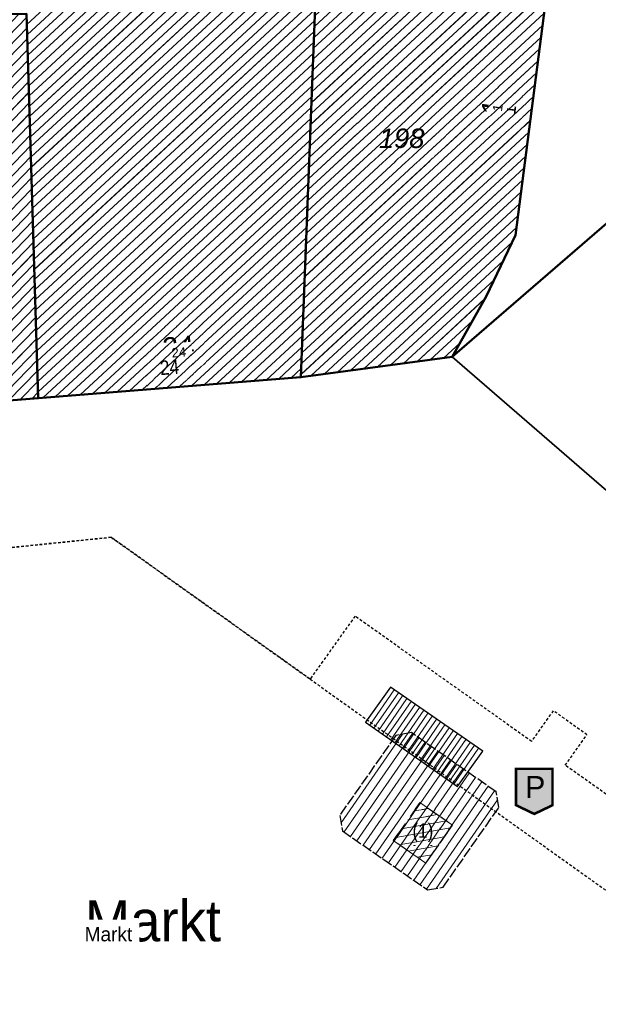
# Model space of a CAD drawing. Header units: millimetres. Extents: x 32365810 to 32368499, y 5620272 to 5622478.
# Tile 94 of 249: x 32366559 to 32366587, y 5620766 to 5620814. Entities that reach past the tile are written whole.
import ezdxf

# ---------------------------------------------------------------- set-up
doc = ezdxf.new("R2010")
doc.units = ezdxf.units.MM
for name, pattern in [('1600.1047', [0]), ('1600.1305', [0]), ('1600.2028', [0]), ('1600.2031', [0.75, 0.5, 0, 0, -0.25]), ('1600.2032', [0.25, 0.125, 0, 0, -0.125]), ('1600.2505', [0]), ('1600.2507', [0]), ('1600.2512', [0.25, 0.125, 0, 0, -0.125])]:
    doc.linetypes.add(name, pattern=pattern)
doc.layers.get('0').update_dxf_attribs({"color": 1, "linetype": 'CONTINUOUS'})
for name, color, linetype in [('_K_Ebene 32', 251, 'CONTINUOUS'), ('_K_Gebäude', 251, 'CONTINUOUS'), ('_K_Lagebezeichnungen', 251, 'CONTINUOUS'), ('_K_Siedlungsflächen - Bauwerke u. Einrichtungen', 251, 'CONTINUOUS'), ('Ebene 32', 7, 'CONTINUOUS')]:
    doc.layers.add(name, color=color, linetype=linetype)
doc.layers.add('_K_Flurstücke_Grenzpunkte', color=251, linetype='CONTINUOUS', lineweight=50)
for name, color, linetype, transparency in [('Flurstücke_Grenzpunkte', 11, 'CONTINUOUS', 0.75), ('Gebäude', 31, 'CONTINUOUS', 0.75), ('Lagebezeichnungen', 12, 'CONTINUOUS', 0.75), ('Siedlungsflächen - Bauwerke u. Einrichtungen', 51, 'CONTINUOUS', 0.75)]:
    doc.layers.add(name, color=color, linetype=linetype, transparency=transparency)
doc.styles.add('Arial', font='arial.ttf')
doc.styles.add('Flurstücksnummer - K 10 700', font='ariali.ttf')
doc.styles.add('Hausnummern NRW', font='arial.ttf', dxfattribs={"width": 0.85})
doc.styles.add('Koordinaten der Kartenecken - N 6 380', font='arial.ttf')
doc.styles.add('Straßename', font='arial.ttf', dxfattribs={"width": 0.95})

# ---------------------------------------------------------------- blocks, each defined once
blk = doc.blocks.new('O3492')
at = {"layer": 'Siedlungsflächen - Bauwerke u. Einrichtungen', "color": 7, "linetype": '1600.2507', "lineweight": 18}
blk.add_line((32366080.483, 5622134.582), (32366081.717, 5622136.309), dxfattribs=at)
blk = doc.blocks.new('*X1425')
at = {"color": 253, "linetype": '1600.1047', "lineweight": 18, "true_color": 0xb2b2b2}
for p, q in [((32366079.510883, 5622133.218288), (32366078.055779, 5622132.961988)), ((32366079.075057, 5622133.522295), (32366078.360045, 5622133.396354)), ((32366079.946709, 5622132.91428), (32366077.751513, 5622132.527622)), ((32366080.142535, 5622132.568), (32366077.447248, 5622132.093257)), ((32366079.839332, 5622132.133822), (32366077.644691, 5622131.747262)), ((32366079.53613, 5622131.699644), (32366078.081393, 5622131.443409)), ((32366079.232928, 5622131.265465), (32366078.518096, 5622131.139556))]:
    blk.add_line(p, q, dxfattribs=at)
blk = doc.blocks.new('*X1426')
at = {"color": 253, "linetype": '1600.1047', "lineweight": 18, "true_color": 0xb2b2b2}
for p, q in [((32366076.208683, 5622137.57593), (32366077.398053, 5622139.295791)), ((32366076.413452, 5622137.432501), (32366077.603674, 5622139.153594)), ((32366076.61822, 5622137.289071), (32366077.809294, 5622139.011396)), ((32366076.822989, 5622137.145642), (32366078.014915, 5622138.869198)), ((32366077.027758, 5622137.002212), (32366078.220535, 5622138.727)), ((32366077.232527, 5622136.858783), (32366078.426155, 5622138.584802)), ((32366077.437295, 5622136.715353), (32366078.631776, 5622138.442604)), ((32366077.642064, 5622136.571923), (32366078.837396, 5622138.300406)), ((32366077.846833, 5622136.428494), (32366079.043017, 5622138.158208)), ((32366078.051601, 5622136.285064), (32366079.248637, 5622138.01601)), ((32366078.25637, 5622136.141635), (32366079.454257, 5622137.873812)), ((32366078.461139, 5622135.998205), (32366079.659878, 5622137.731614)), ((32366078.665907, 5622135.854776), (32366079.865498, 5622137.589416)), ((32366078.870676, 5622135.711346), (32366080.071119, 5622137.447218)), ((32366079.075445, 5622135.567917), (32366080.276739, 5622137.30502)), ((32366079.280214, 5622135.424487), (32366080.482359, 5622137.162823)), ((32366079.484982, 5622135.281058), (32366080.68798, 5622137.020625)), ((32366079.689751, 5622135.137628), (32366080.8936, 5622136.878427)), ((32366079.89452, 5622134.994199), (32366081.099221, 5622136.736229)), ((32366080.099288, 5622134.850769), (32366081.304841, 5622136.594031)), ((32366080.304057, 5622134.70734), (32366081.510461, 5622136.451833))]:
    blk.add_line(p, q, dxfattribs=at)
blk = doc.blocks.new('O832')
at = {"layer": 'Flurstücke_Grenzpunkte', "color": 7, "linetype": '1600.2028', "lineweight": 35}
for p, q in [((32366076.862, 5622178.252), (32366073.765, 5622178.172)), ((32366076.865, 5622178.123), (32366076.862, 5622178.252)), ((32366085.487, 5622178.352), (32366076.985, 5622178.126)), ((32366083.315, 5622161.456), (32366085.487, 5622178.352)), ((32366073.762, 5622178.042), (32366073.618, 5622174.302)), ((32366073.765, 5622178.172), (32366073.762, 5622178.042)), ((32366076.985, 5622178.126), (32366076.865, 5622178.123)), ((32366073.618, 5622174.302), (32366072.854, 5622154.531)), ((32366081.874, 5622158.469), (32366083.315, 5622161.456)), ((32366080.216, 5622155.519), (32366081.874, 5622158.469)), ((32366072.854, 5622154.531), (32366080.216, 5622155.519))]:
    blk.add_line(p, q, dxfattribs=at)
at = {"layer": 'Flurstücke_Grenzpunkte', "color": 7, "lineweight": 18, "insert": (32366077.763, 5622165.69), "char_height": 0.95, "attachment_point": 8, "line_spacing_factor": 0.69, "style": 'Flurstücksnummer - K 10 700', "bg_fill": 2}
blk.add_mtext('198', dxfattribs=at)
blk = doc.blocks.new('O1068')
at = {"layer": 'Flurstücke_Grenzpunkte', "color": 7, "linetype": '1600.2028', "lineweight": 35}
for p, q in [((32366083.315, 5622161.456), (32366085.487, 5622178.352)), ((32366080.216, 5622155.519), (32366099.107, 5622171.851)), ((32366081.874, 5622158.469), (32366083.315, 5622161.456)), ((32366080.216, 5622155.519), (32366081.874, 5622158.469))]:
    blk.add_line(p, q, dxfattribs=at)
blk = doc.blocks.new('O1134')
at = {"layer": 'Flurstücke_Grenzpunkte', "color": 7, "linetype": '1600.2028', "lineweight": 35}
for p, q in [((32366073.618, 5622174.302), (32366072.854, 5622154.531)), ((32366059.496, 5622172.241), (32366060.061, 5622153.511)), ((32366060.061, 5622153.511), (32366072.854, 5622154.531))]:
    blk.add_line(p, q, dxfattribs=at)
blk = doc.blocks.new('O1415')
at = {"layer": 'Flurstücke_Grenzpunkte', "color": 7, "linetype": '1600.2028', "lineweight": 35}
for q in [(32366099.107, 5622171.851), (32366088.229, 5622148.584)]:
    blk.add_line((32366080.216, 5622155.519), q, dxfattribs=at)
blk = doc.blocks.new('O1739')
at = {"layer": 'Flurstücke_Grenzpunkte', "color": 7, "linetype": '1600.2028', "lineweight": 35}
for p, q in [((32366051.469, 5622172.71), (32366051.669, 5622172.716)), ((32366051.769, 5622152.849), (32366051.469, 5622172.71)), ((32366051.669, 5622172.716), (32366055.647, 5622172.877)), ((32366055.647, 5622172.877), (32366056.559, 5622171.993)), ((32366056.557, 5622172.193), (32366059.496, 5622172.241)), ((32366056.559, 5622171.993), (32366056.557, 5622172.193)), ((32366059.496, 5622172.241), (32366060.061, 5622153.511)), ((32366051.769, 5622152.849), (32366060.061, 5622153.511))]:
    blk.add_line(p, q, dxfattribs=at)
at = {"layer": 'Flurstücke_Grenzpunkte', "color": 7, "lineweight": 18, "insert": (32366054.231, 5622162.423), "char_height": 0.95, "attachment_point": 8, "line_spacing_factor": 0.69, "style": 'Flurstücksnummer - K 10 700', "bg_fill": 2}
blk.add_mtext('170', dxfattribs=at)
blk = doc.blocks.new('O1938')
at = {"layer": 'Flurstücke_Grenzpunkte', "color": 7, "linetype": '1600.2028', "lineweight": 35}
for p, q in [((32366072.854, 5622154.531), (32366080.216, 5622155.519)), ((32366080.216, 5622155.519), (32366088.229, 5622148.584)), ((32366060.061, 5622153.511), (32366072.854, 5622154.531)), ((32366051.769, 5622152.849), (32366060.061, 5622153.511))]:
    blk.add_line(p, q, dxfattribs=at)
blk = doc.blocks.new('O2307')
at = {"layer": 'Gebäude', "color": 7, "linetype": '1600.2505', "lineweight": 18}
for p, q in [((32366078.654, 5622133.816), (32366077.349, 5622131.953)), ((32366080.241, 5622132.709), (32366078.654, 5622133.816)), ((32366078.94, 5622130.846), (32366080.241, 5622132.709)), ((32366077.349, 5622131.953), (32366078.94, 5622130.846))]:
    blk.add_line(p, q, dxfattribs=at)
at = {"layer": 'Ebene 32', "color": 7, "lineweight": 18, "insert": (32366078.796, 5622132.331), "char_height": 0.7, "attachment_point": 5, "line_spacing_factor": 0.69, "style": 'Hausnummern NRW', "bg_fill": 2}
blk.add_mtext('(1)', dxfattribs=at)
blk = doc.blocks.new('O2668')
at = {"layer": 'Gebäude', "color": 7, "linetype": '1600.2505', "lineweight": 18}
for p, q in [((32366051.669, 5622172.716), (32366051.469, 5622172.71)), ((32366051.469, 5622172.71), (32366051.769, 5622152.849)), ((32366055.647, 5622172.877), (32366051.669, 5622172.716)), ((32366056.559, 5622171.993), (32366055.647, 5622172.877)), ((32366059.496, 5622172.241), (32366056.557, 5622172.193)), ((32366056.557, 5622172.193), (32366056.559, 5622171.993)), ((32366060.061, 5622153.511), (32366059.496, 5622172.241)), ((32366051.769, 5622152.849), (32366060.061, 5622153.511))]:
    blk.add_line(p, q, dxfattribs=at)
at = {"layer": 'Lagebezeichnungen', "color": 7, "lineweight": 18, "char_height": 0.7, "attachment_point": 5, "rotation": 4.5646, "line_spacing_factor": 0.69, "style": 'Hausnummern NRW', "bg_fill": 2}
for s, insert in [('28', (32366054.035, 5622154.743)), ('26', (32366057.701, 5622154.926))]:
    blk.add_mtext(s, dxfattribs=dict(at, insert=insert))
blk = doc.blocks.new('O3124')
at = {"layer": 'Gebäude', "color": 7, "linetype": '1600.2505', "lineweight": 18}
for p, q in [((32366072.854, 5622154.531), (32366073.618, 5622174.302)), ((32366060.061, 5622153.511), (32366059.496, 5622172.241)), ((32366060.061, 5622153.511), (32366072.854, 5622154.531))]:
    blk.add_line(p, q, dxfattribs=at)
at = {"layer": 'Lagebezeichnungen', "color": 7, "lineweight": 18, "insert": (32366066.927, 5622155.516), "char_height": 0.4565, "attachment_point": 8, "rotation": 4.5351, "line_spacing_factor": 0.69, "style": 'Koordinaten der Kartenecken - N 6 380', "bg_fill": 2}
blk.add_mtext('24', dxfattribs=at)
at = {"layer": 'Lagebezeichnungen', "color": 7, "lineweight": 18, "insert": (32366066.482, 5622154.669), "char_height": 0.7, "attachment_point": 8, "rotation": 4.5586, "line_spacing_factor": 0.69, "style": 'Hausnummern NRW', "bg_fill": 2}
blk.add_mtext('24', dxfattribs=at)
blk = doc.blocks.new('O3174')
at = {"layer": 'Gebäude', "color": 7, "linetype": '1600.2505', "lineweight": 18}
for p, q in [((32366076.985, 5622178.126), (32366085.487, 5622178.352)), ((32366083.315, 5622161.456), (32366085.487, 5622178.352)), ((32366076.865, 5622178.123), (32366076.775, 5622174.395)), ((32366076.985, 5622178.126), (32366076.865, 5622178.123)), ((32366072.854, 5622154.531), (32366073.618, 5622174.302)), ((32366076.775, 5622174.395), (32366073.618, 5622174.302)), ((32366081.874, 5622158.469), (32366083.315, 5622161.456)), ((32366080.216, 5622155.519), (32366081.874, 5622158.469)), ((32366072.854, 5622154.531), (32366080.216, 5622155.519))]:
    blk.add_line(p, q, dxfattribs=at)
at = {"layer": 'Lagebezeichnungen', "color": 7, "lineweight": 18, "insert": (32366083.32, 5622167.529), "char_height": 0.7, "attachment_point": 8, "rotation": 82.6972, "line_spacing_factor": 0.69, "style": 'Hausnummern NRW', "bg_fill": 2}
blk.add_mtext('1', dxfattribs=at)
at = {"layer": 'Lagebezeichnungen', "color": 7, "lineweight": 18, "insert": (32366082.667, 5622167.639), "char_height": 0.457, "attachment_point": 8, "rotation": 82.6972, "line_spacing_factor": 0.69, "style": 'Koordinaten der Kartenecken - N 6 380', "bg_fill": 2}
blk.add_mtext('1', dxfattribs=at)
blk = doc.blocks.new('O3510')
at = {"layer": 'Siedlungsflächen - Bauwerke u. Einrichtungen', "color": 7, "linetype": '1600.2031', "lineweight": 18}
for p, q in [((32366077.481, 5622137.077), (32366074.744, 5622133.182)), ((32366078.238, 5622137.212), (32366077.481, 5622137.077)), ((32366082.366, 5622134.325), (32366078.238, 5622137.212)), ((32366082.501, 5622133.571), (32366082.366, 5622134.325)), ((32366074.744, 5622133.182), (32366074.878, 5622132.427)), ((32366079.777, 5622129.678), (32366082.501, 5622133.571)), ((32366074.878, 5622132.427), (32366079.027, 5622129.549)), ((32366079.027, 5622129.549), (32366079.777, 5622129.678))]:
    blk.add_line(p, q, dxfattribs=at)
blk = doc.blocks.new('O3445')
at = {"layer": 'Siedlungsflächen - Bauwerke u. Einrichtungen', "color": 7, "linetype": '1600.1305', "lineweight": 18}
for p, q in [((32366077.217, 5622139.421), (32366076.003, 5622137.72)), ((32366081.717, 5622136.309), (32366077.217, 5622139.421)), ((32366076.003, 5622137.72), (32366080.483, 5622134.582)), ((32366080.483, 5622134.582), (32366081.717, 5622136.309))]:
    blk.add_line(p, q, dxfattribs=at)
blk = doc.blocks.new('Tiefgarage')
at = {"true_color": 0xffffff}
blk.add_hatch(color=7, dxfattribs=at).paths.add_polyline_path([(-0.38168, -0.290077), (-0.38168, 0.473282), (0.38168, 0.473282), (0.38168, -0.290077), (0, -0.473282)], flags=0)
at = {"color": 7, "const_width": 0.053435}
blk.add_lwpolyline([(-0.38168, -0.290077), (-0.38168, 0.473282), (0.38168, 0.473282), (0.38168, -0.290077), (0, -0.473282)], close=True, dxfattribs=at)
at = {"color": 7, "insert": (-0.19429, -0.137404), "char_height": 0.458016, "attachment_point": 7, "line_spacing_factor": 0.69, "style": 'Arial'}
blk.add_mtext('P', dxfattribs=at)
blk = doc.blocks.new('O100')
at = {"layer": 'Gebäude', "color": 7, "linetype": '1600.2512', "lineweight": 18}
for p, q in [((32366075.491, 5622142.889), (32366073.365, 5622139.91)), ((32366084.085, 5622136.787), (32366075.491, 5622142.889)), ((32366073.365, 5622139.91), (32366073.302, 5622139.82)), ((32366088.977, 5622128.625), (32366073.302, 5622139.82)), ((32366085.141, 5622138.28), (32366084.085, 5622136.787)), ((32366086.788, 5622137.113), (32366085.141, 5622138.28)), ((32366085.732, 5622135.621), (32366086.788, 5622137.113)), ((32366091.202, 5622131.745), (32366085.732, 5622135.621)), ((32366089.32, 5622129.107), (32366091.202, 5622131.745)), ((32366088.977, 5622128.625), (32366089.32, 5622129.107))]:
    blk.add_line(p, q, dxfattribs=at)
at = {"layer": 'Gebäude', "color": 142, "lineweight": 18, "true_color": 0x12adde, "xscale": 2.325, "yscale": 2.325, "zscale": 2.325}
blk.add_blockref('Tiefgarage', (32366084.223, 5622134.351), dxfattribs=at)
blk = doc.blocks.new('*X1128')
at = {"color": 253, "linetype": '1600.1047', "lineweight": 18, "true_color": 0xb2b2b2}
for p, q in [((32366079.510883, 5622133.218288), (32366078.055779, 5622132.961988)), ((32366079.075057, 5622133.522295), (32366078.360045, 5622133.396354)), ((32366079.946709, 5622132.91428), (32366077.751513, 5622132.527622)), ((32366080.142535, 5622132.568), (32366077.447248, 5622132.093257)), ((32366079.839332, 5622132.133822), (32366077.644691, 5622131.747262)), ((32366079.53613, 5622131.699644), (32366078.081393, 5622131.443409)), ((32366079.232928, 5622131.265465), (32366078.518096, 5622131.139556))]:
    blk.add_line(p, q, dxfattribs=at)
blk = doc.blocks.new('*X1235')
at = {"color": 253, "linetype": '1600.1047', "lineweight": 18, "true_color": 0xb2b2b2}
for p, q in [((32366051.473386, 5622172.419645), (32366051.764677, 5622172.719872)), ((32366051.481396, 5622171.889374), (32366052.308531, 5622172.741883)), ((32366051.489405, 5622171.359104), (32366052.852384, 5622172.763895)), ((32366051.497415, 5622170.828833), (32366053.396237, 5622172.785906)), ((32366051.505425, 5622170.298563), (32366053.940091, 5622172.807917)), ((32366051.513434, 5622169.768292), (32366054.483944, 5622172.829928)), ((32366051.521444, 5622169.238022), (32366055.027797, 5622172.851939)), ((32366051.529454, 5622168.707751), (32366055.571651, 5622172.87395)), ((32366051.537464, 5622168.17748), (32366055.87896, 5622172.652161)), ((32366051.545473, 5622167.64721), (32366056.148227, 5622172.391162)), ((32366051.553483, 5622167.116939), (32366056.417493, 5622172.130163)), ((32366051.561493, 5622166.586669), (32366057.008105, 5622172.200367)), ((32366051.569503, 5622166.056398), (32366057.539016, 5622172.209038)), ((32366051.577512, 5622165.526128), (32366058.069926, 5622172.217709)), ((32366051.585522, 5622164.995857), (32366058.600836, 5622172.22638)), ((32366051.593532, 5622164.465586), (32366059.131746, 5622172.235051)), ((32366051.601541, 5622163.935316), (32366059.500946, 5622172.077051)), ((32366051.609551, 5622163.405045), (32366059.516701, 5622171.554763)), ((32366051.617561, 5622162.874775), (32366059.532456, 5622171.032475)), ((32366051.625571, 5622162.344504), (32366059.548211, 5622170.510188)), ((32366051.63358, 5622161.814234), (32366059.563966, 5622169.9879)), ((32366051.64159, 5622161.283963), (32366059.579721, 5622169.465612)), ((32366051.6496, 5622160.753692), (32366059.595476, 5622168.943325)), ((32366051.65761, 5622160.223422), (32366059.611231, 5622168.421037)), ((32366051.665619, 5622159.693151), (32366059.626986, 5622167.89875)), ((32366051.673629, 5622159.162881), (32366059.642741, 5622167.376462)), ((32366051.681639, 5622158.63261), (32366059.658496, 5622166.854174)), ((32366051.689648, 5622158.10234), (32366059.674251, 5622166.331887)), ((32366051.697658, 5622157.572069), (32366059.690006, 5622165.809599)), ((32366051.705668, 5622157.041798), (32366059.705762, 5622165.287311)), ((32366051.713678, 5622156.511528), (32366059.721517, 5622164.765024)), ((32366051.721687, 5622155.981257), (32366059.737272, 5622164.242736)), ((32366051.729697, 5622155.450987), (32366059.753027, 5622163.720449)), ((32366051.737707, 5622154.920716), (32366059.768782, 5622163.198161)), ((32366051.745716, 5622154.390446), (32366059.784537, 5622162.675873)), ((32366051.753726, 5622153.860175), (32366059.800292, 5622162.153586)), ((32366051.761736, 5622153.329904), (32366059.816047, 5622161.631298)), ((32366051.821727, 5622152.853209), (32366059.831802, 5622161.109011)), ((32366052.388095, 5622152.898426), (32366059.847557, 5622160.586723)), ((32366052.954463, 5622152.943643), (32366059.863312, 5622160.064435)), ((32366053.520831, 5622152.988859), (32366059.879067, 5622159.542148)), ((32366054.087199, 5622153.034076), (32366059.894822, 5622159.01986)), ((32366054.653567, 5622153.079292), (32366059.910577, 5622158.497572)), ((32366055.219935, 5622153.124509), (32366059.926333, 5622157.975285)), ((32366055.786303, 5622153.169725), (32366059.942088, 5622157.452997)), ((32366056.352671, 5622153.214942), (32366059.957843, 5622156.93071)), ((32366056.919039, 5622153.260158), (32366059.973598, 5622156.408422)), ((32366057.485407, 5622153.305375), (32366059.989353, 5622155.886134)), ((32366058.051775, 5622153.350592), (32366060.005108, 5622155.363847)), ((32366058.618143, 5622153.395808), (32366060.020863, 5622154.841559)), ((32366059.184511, 5622153.441025), (32366060.036618, 5622154.319271)), ((32366059.750879, 5622153.486241), (32366060.052373, 5622153.796984))]:
    blk.add_line(p, q, dxfattribs=at)
blk = doc.blocks.new('*X1367')
at = {"color": 253, "linetype": '1600.1047', "lineweight": 18, "true_color": 0xb2b2b2}
for p, q in [((32366073.948304, 5622185.083378), (32366059.511688, 5622171.720935)), ((32366073.937866, 5622184.562735), (32366059.526683, 5622171.223833)), ((32366073.923456, 5622184.038416), (32366059.541679, 5622170.726732)), ((32366073.909046, 5622183.514097), (32366059.556674, 5622170.22963)), ((32366073.894636, 5622182.989778), (32366059.571669, 5622169.732528)), ((32366073.880226, 5622182.465459), (32366059.586665, 5622169.235427)), ((32366073.865904, 5622181.941222), (32366059.60166, 5622168.738325)), ((32366073.851896, 5622181.417275), (32366059.616655, 5622168.241223)), ((32366073.837887, 5622180.893327), (32366059.631651, 5622167.744122)), ((32366073.823879, 5622180.36938), (32366059.646646, 5622167.24702)), ((32366073.80987, 5622179.845432), (32366059.661641, 5622166.749919)), ((32366073.795862, 5622179.321485), (32366059.676637, 5622166.252817)), ((32366073.781853, 5622178.797537), (32366059.691632, 5622165.755715)), ((32366073.767845, 5622178.27359), (32366059.706627, 5622165.258614)), ((32366073.750629, 5622177.746674), (32366059.721623, 5622164.761512)), ((32366073.730228, 5622177.21681), (32366059.736618, 5622164.26441)), ((32366073.709827, 5622176.686945), (32366059.751613, 5622163.767309)), ((32366073.689426, 5622176.157081), (32366059.766609, 5622163.270207)), ((32366073.669024, 5622175.627217), (32366059.781604, 5622162.773105)), ((32366073.648623, 5622175.097352), (32366059.796599, 5622162.276004)), ((32366073.628222, 5622174.567488), (32366059.811594, 5622161.778902)), ((32366073.607782, 5622174.037588), (32366059.82659, 5622161.2818)), ((32366073.587304, 5622173.507652), (32366059.841585, 5622160.784699)), ((32366073.566826, 5622172.977717), (32366059.85658, 5622160.287597)), ((32366073.546348, 5622172.447781), (32366059.871576, 5622159.790496)), ((32366073.52587, 5622171.917846), (32366059.886571, 5622159.293394)), ((32366073.505392, 5622171.38791), (32366059.901566, 5622158.796292)), ((32366073.484914, 5622170.857974), (32366059.916562, 5622158.299191)), ((32366073.464436, 5622170.328039), (32366059.931557, 5622157.802089)), ((32366073.443958, 5622169.798103), (32366059.946552, 5622157.304987)), ((32366073.42348, 5622169.268168), (32366059.961548, 5622156.807886)), ((32366073.403002, 5622168.738232), (32366059.976543, 5622156.310784)), ((32366073.382524, 5622168.208297), (32366059.991538, 5622155.813682)), ((32366073.362046, 5622167.678361), (32366060.006534, 5622155.316581)), ((32366073.341568, 5622167.148426), (32366060.021529, 5622154.819479)), ((32366073.32109, 5622166.61849), (32366060.036524, 5622154.322377)), ((32366073.300612, 5622166.088555), (32366060.05152, 5622153.825276)), ((32366073.280134, 5622165.558619), (32366060.283176, 5622153.528714)), ((32366073.259656, 5622165.028683), (32366060.887271, 5622153.576879)), ((32366073.239178, 5622164.498748), (32366061.491366, 5622153.625045)), ((32366073.2187, 5622163.968812), (32366062.09546, 5622153.67321)), ((32366073.198222, 5622163.438877), (32366062.699555, 5622153.721375)), ((32366073.177744, 5622162.908941), (32366063.30365, 5622153.76954)), ((32366073.157266, 5622162.379006), (32366063.907744, 5622153.817705)), ((32366073.136788, 5622161.84907), (32366064.511839, 5622153.86587)), ((32366073.11631, 5622161.319135), (32366065.115934, 5622153.914035)), ((32366073.095832, 5622160.789199), (32366065.720029, 5622153.962201)), ((32366073.075354, 5622160.259264), (32366066.324123, 5622154.010366)), ((32366073.054876, 5622159.729328), (32366066.928218, 5622154.058531)), ((32366073.034398, 5622159.199392), (32366067.532313, 5622154.106696)), ((32366073.01392, 5622158.669457), (32366068.136407, 5622154.154861)), ((32366072.993442, 5622158.139521), (32366068.740502, 5622154.203026)), ((32366072.972964, 5622157.609586), (32366069.344597, 5622154.251191)), ((32366072.952486, 5622157.07965), (32366069.948692, 5622154.299357)), ((32366072.932008, 5622156.549715), (32366070.552786, 5622154.347522)), ((32366072.91153, 5622156.019779), (32366071.156881, 5622154.395687)), ((32366072.891052, 5622155.489844), (32366071.760976, 5622154.443852)), ((32366072.870574, 5622154.959908), (32366072.36507, 5622154.492017))]:
    blk.add_line(p, q, dxfattribs=at)
blk = doc.blocks.new('*X1382')
at = {"color": 253, "linetype": '1600.1047', "lineweight": 18, "true_color": 0xb2b2b2}
for p, q in [((32366085.19341, 5622178.344196), (32366073.350617, 5622167.382579)), ((32366084.625029, 5622178.329087), (32366073.371095, 5622167.912514)), ((32366084.056648, 5622178.313978), (32366073.391573, 5622168.44245)), ((32366083.488267, 5622178.29887), (32366073.412051, 5622168.972385)), ((32366082.919887, 5622178.283761), (32366073.432529, 5622169.502321)), ((32366082.351506, 5622178.268652), (32366073.453007, 5622170.032256)), ((32366081.783125, 5622178.253544), (32366073.473485, 5622170.562192)), ((32366085.450954, 5622178.071595), (32366073.330139, 5622166.852643)), ((32366081.214744, 5622178.238435), (32366073.493963, 5622171.092127)), ((32366080.646363, 5622178.223326), (32366076.78105, 5622174.645617)), ((32366080.077982, 5622178.208218), (32366076.793668, 5622175.168277)), ((32366079.509601, 5622178.193109), (32366076.806286, 5622175.690937)), ((32366078.94122, 5622178.178), (32366076.818904, 5622176.213598)), ((32366078.372839, 5622178.162891), (32366076.831522, 5622176.736258)), ((32366077.804458, 5622178.147783), (32366076.84414, 5622177.258918)), ((32366077.236077, 5622178.132674), (32366076.856758, 5622177.781578)), ((32366085.376395, 5622177.491603), (32366073.309661, 5622166.322707)), ((32366085.301836, 5622176.91161), (32366073.289183, 5622165.792772)), ((32366085.227278, 5622176.331618), (32366073.268704, 5622165.262836)), ((32366085.152719, 5622175.751626), (32366073.248226, 5622164.732901)), ((32366085.07816, 5622175.171634), (32366073.227748, 5622164.202965)), ((32366085.003602, 5622174.591641), (32366073.20727, 5622163.67303)), ((32366084.929043, 5622174.011649), (32366073.186792, 5622163.143094)), ((32366076.501585, 5622174.386946), (32366073.514441, 5622171.622063)), ((32366075.93138, 5622174.370148), (32366073.534919, 5622172.151998)), ((32366075.361175, 5622174.353351), (32366073.555397, 5622172.681934)), ((32366074.790969, 5622174.336554), (32366073.575875, 5622173.21187)), ((32366074.220764, 5622174.319756), (32366073.596353, 5622173.741805)), ((32366073.650559, 5622174.302959), (32366073.616831, 5622174.271741)), ((32366084.854484, 5622173.431657), (32366073.166314, 5622162.613159)), ((32366084.779926, 5622172.851665), (32366073.145836, 5622162.083223)), ((32366084.705367, 5622172.271672), (32366073.125358, 5622161.553288)), ((32366084.630808, 5622171.69168), (32366073.10488, 5622161.023352)), ((32366084.55625, 5622171.111688), (32366073.084402, 5622160.493416)), ((32366084.481691, 5622170.531696), (32366073.063924, 5622159.963481)), ((32366084.407132, 5622169.951703), (32366073.043446, 5622159.433545)), ((32366084.332574, 5622169.371711), (32366073.022968, 5622158.90361)), ((32366084.258015, 5622168.791719), (32366073.00249, 5622158.373674)), ((32366084.183456, 5622168.211726), (32366072.982012, 5622157.843739)), ((32366084.108898, 5622167.631734), (32366072.961534, 5622157.313803)), ((32366084.034339, 5622167.051742), (32366072.941056, 5622156.783868)), ((32366083.95978, 5622166.47175), (32366072.920578, 5622156.253932)), ((32366083.885222, 5622165.891757), (32366072.9001, 5622155.723997)), ((32366083.810663, 5622165.311765), (32366072.879622, 5622155.194061)), ((32366083.736104, 5622164.731773), (32366072.859144, 5622154.664125)), ((32366083.661546, 5622164.151781), (32366073.337474, 5622154.595884)), ((32366083.586987, 5622163.571788), (32366073.983149, 5622154.682535)), ((32366083.512428, 5622162.991796), (32366074.628824, 5622154.769186)), ((32366083.43787, 5622162.411804), (32366075.274498, 5622154.855837)), ((32366083.363311, 5622161.831812), (32366075.920173, 5622154.942489)), ((32366083.158205, 5622161.130986), (32366076.565847, 5622155.02914)), ((32366082.712818, 5622160.207756), (32366077.211522, 5622155.115791)), ((32366082.26743, 5622159.284527), (32366077.857197, 5622155.202442)), ((32366081.804171, 5622158.344756), (32366078.502871, 5622155.289094)), ((32366081.205592, 5622157.279734), (32366079.148546, 5622155.375745)), ((32366080.607014, 5622156.214713), (32366079.794221, 5622155.462396))]:
    blk.add_line(p, q, dxfattribs=at)
blk = doc.blocks.new('*X1403')
at = {"color": 253, "linetype": '1600.1047', "lineweight": 18, "true_color": 0xb2b2b2}
for p, q in [((32366074.809337, 5622132.813871), (32366077.806781, 5622137.135098)), ((32366074.95859, 5622132.371098), (32366078.290864, 5622137.175028)), ((32366075.266717, 5622132.157362), (32366078.598169, 5622136.960108)), ((32366075.574844, 5622131.943627), (32366078.905474, 5622136.745188)), ((32366075.882971, 5622131.729891), (32366079.212779, 5622136.530268)), ((32366076.191097, 5622131.516155), (32366079.520085, 5622136.315348)), ((32366076.499224, 5622131.30242), (32366079.82739, 5622136.100428)), ((32366076.807351, 5622131.088684), (32366080.134695, 5622135.885508)), ((32366077.115478, 5622130.874949), (32366080.442, 5622135.670588)), ((32366077.423604, 5622130.661213), (32366080.749305, 5622135.455668)), ((32366077.731731, 5622130.447478), (32366081.05661, 5622135.240748)), ((32366078.039858, 5622130.233742), (32366081.363916, 5622135.025828)), ((32366078.347985, 5622130.020006), (32366081.671221, 5622134.810908)), ((32366078.656111, 5622129.806271), (32366081.978526, 5622134.595988)), ((32366078.964238, 5622129.592535), (32366082.285831, 5622134.381068)), ((32366079.439659, 5622129.619977), (32366082.435206, 5622133.93847))]:
    blk.add_line(p, q, dxfattribs=at)
blk = doc.blocks.new('*X1404')
at = {"color": 253, "linetype": '1600.1047', "lineweight": 18, "true_color": 0xb2b2b2}
for p, q in [((32366076.208683, 5622137.57593), (32366077.398053, 5622139.295791)), ((32366076.413452, 5622137.432501), (32366077.603674, 5622139.153594)), ((32366076.61822, 5622137.289071), (32366077.809294, 5622139.011396)), ((32366076.822989, 5622137.145641), (32366078.014915, 5622138.869198)), ((32366077.027758, 5622137.002212), (32366078.220535, 5622138.727)), ((32366077.232527, 5622136.858782), (32366078.426155, 5622138.584802)), ((32366077.437295, 5622136.715353), (32366078.631776, 5622138.442604)), ((32366077.642064, 5622136.571923), (32366078.837396, 5622138.300406)), ((32366077.846833, 5622136.428494), (32366079.043017, 5622138.158208)), ((32366078.051601, 5622136.285064), (32366079.248637, 5622138.01601)), ((32366078.25637, 5622136.141635), (32366079.454257, 5622137.873812)), ((32366078.461139, 5622135.998205), (32366079.659878, 5622137.731614)), ((32366078.665907, 5622135.854776), (32366079.865498, 5622137.589416)), ((32366078.870676, 5622135.711346), (32366080.071119, 5622137.447218)), ((32366079.075445, 5622135.567917), (32366080.276739, 5622137.30502)), ((32366079.280214, 5622135.424487), (32366080.482359, 5622137.162823)), ((32366079.484982, 5622135.281058), (32366080.68798, 5622137.020625)), ((32366079.689751, 5622135.137628), (32366080.8936, 5622136.878427)), ((32366079.89452, 5622134.994199), (32366081.099221, 5622136.736229)), ((32366080.099288, 5622134.850769), (32366081.304841, 5622136.594031)), ((32366080.304057, 5622134.70734), (32366081.510461, 5622136.451833))]:
    blk.add_line(p, q, dxfattribs=at)

msp = doc.modelspace()

# ---------------------------------------------------------------- linework, layer by layer
at = {"layer": '_K_Flurstücke_Grenzpunkte', "linetype": '1600.2028', "lineweight": 35}
for p, q in [((32366580.041, 5620797.773), (32366598.932, 5620814.105)), ((32366572.679, 5620796.785), (32366580.041, 5620797.773)), ((32366580.041, 5620797.773), (32366588.054, 5620790.838)), ((32366580.041, 5620797.773), (32366588.054, 5620790.838)), ((32366559.886, 5620795.765), (32366572.679, 5620796.785)), ((32366551.594, 5620795.103), (32366559.886, 5620795.765))]:
    msp.add_line(p, q, dxfattribs=at)
at = {"layer": '_K_Flurstücke_Grenzpunkte', "linetype": '1600.2028'}
for points in [[(32366576.81, 5620820.38), (32366576.69, 5620820.377), (32366576.687, 5620820.506), (32366573.59, 5620820.426), (32366573.587, 5620820.296), (32366573.443, 5620816.556), (32366572.679, 5620796.785), (32366580.041, 5620797.773), (32366581.699, 5620800.723), (32366583.14, 5620803.71), (32366585.312, 5620820.606)], [(32366551.494, 5620814.97), (32366555.472, 5620815.131), (32366556.384, 5620814.247), (32366556.382, 5620814.447), (32366559.321, 5620814.495), (32366559.886, 5620795.765), (32366551.594, 5620795.103), (32366551.294, 5620814.964)]]:
    msp.add_lwpolyline(points, close=True, dxfattribs=at)
at = {"layer": '_K_Gebäude', "linetype": '1600.1047', "lineweight": 18}
for p, q in [((32366573.774, 5620827.337), (32366559.337, 5620813.975)), ((32366573.763, 5620826.816), (32366559.352, 5620813.477)), ((32366573.749, 5620826.292), (32366559.367, 5620812.98)), ((32366573.734, 5620825.768), (32366559.382, 5620812.483)), ((32366573.72, 5620825.243), (32366559.397, 5620811.986)), ((32366573.706, 5620824.719), (32366559.412, 5620811.489)), ((32366573.691, 5620824.195), (32366559.427, 5620810.992)), ((32366573.677, 5620823.671), (32366559.442, 5620810.495)), ((32366573.663, 5620823.147), (32366559.457, 5620809.998)), ((32366573.649, 5620822.623), (32366559.472, 5620809.501)), ((32366573.635, 5620822.099), (32366559.487, 5620809.004)), ((32366573.621, 5620821.575), (32366559.502, 5620808.506)), ((32366573.607, 5620821.051), (32366559.517, 5620808.009)), ((32366573.593, 5620820.527), (32366559.532, 5620807.512)), ((32366585.019, 5620820.598), (32366573.176, 5620809.636)), ((32366584.45, 5620820.583), (32366573.197, 5620810.166)), ((32366583.882, 5620820.568), (32366573.217, 5620810.696)), ((32366583.314, 5620820.553), (32366573.237, 5620811.226)), ((32366582.745, 5620820.537), (32366573.258, 5620811.756)), ((32366582.177, 5620820.522), (32366573.278, 5620812.286)), ((32366581.609, 5620820.507), (32366573.299, 5620812.816)), ((32366581.04, 5620820.492), (32366573.319, 5620813.346)), ((32366573.576, 5620820), (32366559.547, 5620807.015)), ((32366585.276, 5620820.325), (32366573.156, 5620809.106)), ((32366573.556, 5620819.47), (32366559.562, 5620806.518)), ((32366585.202, 5620819.745), (32366573.135, 5620808.576)), ((32366573.535, 5620818.941), (32366559.577, 5620806.021)), ((32366585.127, 5620819.165), (32366573.115, 5620808.046)), ((32366585.053, 5620818.585), (32366573.094, 5620807.516)), ((32366573.515, 5620818.411), (32366559.592, 5620805.524)), ((32366584.978, 5620818.005), (32366573.074, 5620806.987)), ((32366573.494, 5620817.881), (32366559.607, 5620805.027)), ((32366573.474, 5620817.351), (32366559.622, 5620804.53)), ((32366584.904, 5620817.425), (32366573.053, 5620806.457)), ((32366573.454, 5620816.821), (32366559.637, 5620804.033)), ((32366584.829, 5620816.845), (32366573.033, 5620805.927)), ((32366576.327, 5620816.641), (32366573.34, 5620813.876)), ((32366573.433, 5620816.291), (32366559.652, 5620803.535)), ((32366584.754, 5620816.265), (32366573.012, 5620805.397)), ((32366573.413, 5620815.761), (32366559.667, 5620803.038)), ((32366584.68, 5620815.685), (32366572.992, 5620804.867)), ((32366573.392, 5620815.231), (32366559.682, 5620802.541)), ((32366584.605, 5620815.105), (32366572.971, 5620804.337)), ((32366573.372, 5620814.701), (32366559.697, 5620802.044)), ((32366551.427, 5620806.189), (32366559.326, 5620814.331)), ((32366573.351, 5620814.172), (32366559.712, 5620801.547)), ((32366584.531, 5620814.525), (32366572.951, 5620803.807)), ((32366551.435, 5620805.659), (32366559.342, 5620813.808)), ((32366573.331, 5620813.642), (32366559.727, 5620801.05)), ((32366584.456, 5620813.945), (32366572.93, 5620803.277)), ((32366551.443, 5620805.128), (32366559.358, 5620813.286)), ((32366584.382, 5620813.365), (32366572.91, 5620802.747)), ((32366551.451, 5620804.598), (32366559.374, 5620812.764)), ((32366573.31, 5620813.112), (32366559.742, 5620800.553)), ((32366584.307, 5620812.785), (32366572.889, 5620802.217)), ((32366551.459, 5620804.068), (32366559.389, 5620812.242)), ((32366573.29, 5620812.582), (32366559.757, 5620800.056)), ((32366584.233, 5620812.205), (32366572.869, 5620801.687)), ((32366551.467, 5620803.538), (32366559.405, 5620811.719)), ((32366573.269, 5620812.052), (32366559.772, 5620799.559)), ((32366573.249, 5620811.522), (32366559.787, 5620799.062)), ((32366584.158, 5620811.625), (32366572.848, 5620801.157)), ((32366551.475, 5620803.007), (32366559.421, 5620811.197)), ((32366573.228, 5620810.992), (32366559.802, 5620798.564)), ((32366584.083, 5620811.045), (32366572.828, 5620800.627)), ((32366551.483, 5620802.477), (32366559.437, 5620810.675)), ((32366573.208, 5620810.462), (32366559.817, 5620798.067)), ((32366584.009, 5620810.465), (32366572.807, 5620800.097)), ((32366551.491, 5620801.947), (32366559.452, 5620810.152)), ((32366573.187, 5620809.932), (32366559.832, 5620797.57)), ((32366583.934, 5620809.885), (32366572.787, 5620799.567)), ((32366551.499, 5620801.417), (32366559.468, 5620809.63)), ((32366573.167, 5620809.402), (32366559.847, 5620797.073)), ((32366551.507, 5620800.886), (32366559.484, 5620809.108)), ((32366573.147, 5620808.872), (32366559.862, 5620796.576)), ((32366583.86, 5620809.305), (32366572.766, 5620799.038)), ((32366551.515, 5620800.356), (32366559.5, 5620808.586)), ((32366583.785, 5620808.725), (32366572.746, 5620798.508)), ((32366551.523, 5620799.826), (32366559.515, 5620808.063)), ((32366573.126, 5620808.342), (32366559.877, 5620796.079)), ((32366583.711, 5620808.145), (32366572.726, 5620797.978)), ((32366551.531, 5620799.295), (32366559.531, 5620807.541)), ((32366573.106, 5620807.812), (32366560.109, 5620795.782)), ((32366583.636, 5620807.565), (32366572.705, 5620797.448)), ((32366551.539, 5620798.765), (32366559.547, 5620807.019)), ((32366573.085, 5620807.282), (32366560.713, 5620795.831)), ((32366583.562, 5620806.985), (32366572.685, 5620796.918)), ((32366551.547, 5620798.235), (32366559.563, 5620806.496)), ((32366573.065, 5620806.752), (32366561.317, 5620795.879)), ((32366551.555, 5620797.705), (32366559.578, 5620805.974)), ((32366573.044, 5620806.222), (32366561.921, 5620795.927)), ((32366583.487, 5620806.405), (32366573.163, 5620796.85)), ((32366573.024, 5620805.693), (32366562.525, 5620795.975)), ((32366583.412, 5620805.825), (32366573.809, 5620796.936)), ((32366551.563, 5620797.174), (32366559.594, 5620805.452)), ((32366573.003, 5620805.163), (32366563.129, 5620796.023)), ((32366583.338, 5620805.245), (32366574.454, 5620797.023)), ((32366551.571, 5620796.644), (32366559.61, 5620804.93)), ((32366572.983, 5620804.633), (32366563.733, 5620796.071)), ((32366583.263, 5620804.665), (32366575.1, 5620797.109)), ((32366551.579, 5620796.114), (32366559.626, 5620804.407)), ((32366572.962, 5620804.103), (32366564.337, 5620796.12)), ((32366583.189, 5620804.085), (32366575.746, 5620797.196)), ((32366551.587, 5620795.584), (32366559.641, 5620803.885)), ((32366572.942, 5620803.573), (32366564.941, 5620796.168)), ((32366551.647, 5620795.107), (32366559.657, 5620803.363)), ((32366582.984, 5620803.385), (32366576.391, 5620797.283)), ((32366552.214, 5620795.152), (32366559.673, 5620802.84)), ((32366572.921, 5620803.043), (32366565.545, 5620796.216)), ((32366552.78, 5620795.197), (32366559.689, 5620802.318)), ((32366572.901, 5620802.513), (32366566.15, 5620796.264)), ((32366582.538, 5620802.461), (32366577.037, 5620797.369)), ((32366553.346, 5620795.243), (32366559.704, 5620801.796)), ((32366572.88, 5620801.983), (32366566.754, 5620796.312)), ((32366553.913, 5620795.288), (32366559.72, 5620801.274)), ((32366572.86, 5620801.453), (32366567.358, 5620796.36)), ((32366582.093, 5620801.538), (32366577.683, 5620797.456)), ((32366554.479, 5620795.333), (32366559.736, 5620800.751)), ((32366572.839, 5620800.923), (32366567.962, 5620796.409)), ((32366555.045, 5620795.378), (32366559.752, 5620800.229)), ((32366572.819, 5620800.393), (32366568.566, 5620796.457)), ((32366581.63, 5620800.598), (32366578.328, 5620797.543)), ((32366572.798, 5620799.863), (32366569.17, 5620796.505)), ((32366555.612, 5620795.423), (32366559.768, 5620799.707)), ((32366572.778, 5620799.333), (32366569.774, 5620796.553)), ((32366581.031, 5620799.533), (32366578.974, 5620797.629)), ((32366556.178, 5620795.469), (32366559.783, 5620799.184)), ((32366572.757, 5620798.803), (32366570.378, 5620796.601)), ((32366556.744, 5620795.514), (32366559.799, 5620798.662)), ((32366580.432, 5620798.468), (32366579.62, 5620797.716)), ((32366557.311, 5620795.559), (32366559.815, 5620798.14)), ((32366572.737, 5620798.273), (32366570.982, 5620796.649)), ((32366557.877, 5620795.604), (32366559.831, 5620797.618)), ((32366572.716, 5620797.744), (32366571.586, 5620796.698)), ((32366558.444, 5620795.649), (32366559.846, 5620797.095)), ((32366572.696, 5620797.214), (32366572.19, 5620796.746)), ((32366559.01, 5620795.695), (32366559.862, 5620796.573)), ((32366559.576, 5620795.74), (32366559.878, 5620796.051)), ((32366574.635, 5620775.068), (32366577.632, 5620779.389)), ((32366574.784, 5620774.625), (32366578.116, 5620779.429)), ((32366575.092, 5620774.411), (32366578.424, 5620779.214)), ((32366575.4, 5620774.197), (32366578.731, 5620778.999)), ((32366575.708, 5620773.984), (32366579.038, 5620778.784)), ((32366576.017, 5620773.77), (32366579.346, 5620778.569)), ((32366576.325, 5620773.556), (32366579.653, 5620778.354)), ((32366576.633, 5620773.342), (32366579.96, 5620778.139)), ((32366576.941, 5620773.129), (32366580.267, 5620777.924)), ((32366577.249, 5620772.915), (32366580.575, 5620777.709)), ((32366577.557, 5620772.701), (32366580.882, 5620777.494)), ((32366577.865, 5620772.487), (32366581.189, 5620777.279)), ((32366578.173, 5620772.274), (32366581.497, 5620777.065)), ((32366578.482, 5620772.06), (32366581.804, 5620776.85)), ((32366578.79, 5620771.846), (32366582.111, 5620776.635)), ((32366579.265, 5620771.874), (32366582.261, 5620776.192))]:
    msp.add_line(p, q, dxfattribs=at)
at = {"layer": '_K_Gebäude', "linetype": '1600.2505', "lineweight": -2}
msp.add_lwpolyline([(32366551.294, 5620814.964), (32366551.594, 5620795.103), (32366559.886, 5620795.765), (32366559.321, 5620814.495), (32366556.382, 5620814.447), (32366556.384, 5620814.247), (32366555.472, 5620815.131), (32366551.494, 5620814.97)], close=True, dxfattribs=at)
at = {"layer": '_K_Siedlungsflächen - Bauwerke u. Einrichtungen', "linetype": '1600.1305'}
msp.add_lwpolyline([(32366581.542, 5620778.563), (32366577.042, 5620781.675), (32366575.828, 5620779.974), (32366580.308, 5620776.836)], close=True, dxfattribs=at)
at = {"layer": '_K_Siedlungsflächen - Bauwerke u. Einrichtungen', "linetype": '1600.2031'}
msp.add_lwpolyline([(32366579.602, 5620771.932), (32366582.326, 5620775.825), (32366582.191, 5620776.579), (32366578.063, 5620779.466), (32366577.306, 5620779.331), (32366574.569, 5620775.436), (32366574.703, 5620774.681), (32366578.852, 5620771.803)], close=True, dxfattribs=at)

# ---------------------------------------------------------------- block references
at = {"layer": '_K_Siedlungsflächen - Bauwerke u. Einrichtungen'}
for name in ['*X1426', 'O3492', '*X1425']:
    msp.add_blockref(name, (499.825, -1357.746), dxfattribs=at)

# ---------------------------------------------------------------- texts
at = {"layer": '_K_Lagebezeichnungen', "style": 'Straßename', "width": 0.95}
msp.add_text('Markt', height=2, rotation=359.9894, dxfattribs=at).set_placement((32366562.154, 5620769.297))

# ---------------------------------------------------------------- next in the draw order: texts
at = {"layer": '_K_Ebene 32', "lineweight": 18, "insert": (32366578.621, 5620774.585), "char_height": 1, "attachment_point": 5, "line_spacing_factor": 0.69, "style": 'Hausnummern NRW', "bg_fill": 2}
msp.add_mtext('(1)', dxfattribs=at)
at = {"layer": '_K_Lagebezeichnungen', "lineweight": 18, "char_height": 1, "attachment_point": 8, "line_spacing_factor": 0.69, "bg_fill": 2}
for s, insert, rotation, style in [('1', (32366583.145, 5620809.783), 82.6971, 'Hausnummern NRW'), ('24', (32366566.752, 5620797.77), 4.535, 'Koordinaten der Kartenecken - N 6 380')]:
    msp.add_mtext(s, dxfattribs=dict(at, insert=insert, rotation=rotation, style=style))

# ---------------------------------------------------------------- next in the draw order: linework, layer by layer
at = {"layer": '_K_Gebäude', "linetype": '1600.2032', "lineweight": -2}
for points in [[(32366537.571, 5620786.342), (32366563.441, 5620788.986), (32366573.127, 5620782.074), (32366588.802, 5620770.879), (32366592.555, 5620768.2), (32366602.895, 5620760.819)], [(32366600.574, 5620765.265), (32366597.035, 5620767.832), (32366596.569, 5620767.178), (32366593.427, 5620769.421), (32366592.625, 5620768.298), (32366592.555, 5620768.2), (32366588.802, 5620770.879), (32366589.145, 5620771.361), (32366591.027, 5620773.999), (32366585.557, 5620777.875), (32366586.613, 5620779.367), (32366584.966, 5620780.534), (32366583.91, 5620779.041), (32366575.316, 5620785.143), (32366573.19, 5620782.164), (32366573.127, 5620782.074), (32366563.441, 5620788.986), (32366537.571, 5620786.342)]]:
    msp.add_lwpolyline(points, dxfattribs=at)
at = {"layer": '_K_Gebäude', "linetype": '1600.2512', "lineweight": 18}
msp.add_lwpolyline([(32366588.802, 5620770.879), (32366589.145, 5620771.361), (32366591.027, 5620773.999), (32366585.557, 5620777.875), (32366586.613, 5620779.367), (32366584.966, 5620780.534), (32366583.91, 5620779.041), (32366575.316, 5620785.143), (32366573.19, 5620782.164), (32366573.127, 5620782.074)], dxfattribs=at)
at = {"layer": '_K_Gebäude', "linetype": '1600.2505', "lineweight": 18}
msp.add_lwpolyline([(32366580.066, 5620774.963), (32366578.479, 5620776.07), (32366577.174, 5620774.207), (32366578.765, 5620773.1)], close=True, dxfattribs=at)

# ---------------------------------------------------------------- next in the draw order: texts
at = {"layer": '_K_Lagebezeichnungen', "lineweight": 18, "char_height": 1, "attachment_point": 8, "line_spacing_factor": 0.69, "bg_fill": 2}
for s, insert, rotation, style in [('1', (32366582.492, 5620809.893), 82.6971, 'Koordinaten der Kartenecken - N 6 380'), ('24', (32366566.307, 5620796.923), 4.5586, 'Hausnummern NRW')]:
    msp.add_mtext(s, dxfattribs=dict(at, insert=insert, rotation=rotation, style=style))

# ---------------------------------------------------------------- next in the draw order: linework, layer by layer
at = {"layer": '_K_Flurstücke_Grenzpunkte', "linetype": '1600.2028'}
for points in [[(32366585.312, 5620820.606), (32366583.14, 5620803.71), (32366581.699, 5620800.723), (32366580.041, 5620797.773), (32366598.932, 5620814.105), (32366592.248, 5620816.611)], [(32366559.321, 5620814.495), (32366559.886, 5620795.765), (32366572.679, 5620796.785), (32366573.443, 5620816.556)]]:
    msp.add_lwpolyline(points, dxfattribs=at)
at = {"layer": '_K_Gebäude', "linetype": '1600.2505', "lineweight": -2}
msp.add_lwpolyline([(32366576.81, 5620820.38), (32366576.69, 5620820.377), (32366576.6, 5620816.649), (32366573.443, 5620816.556), (32366572.679, 5620796.785), (32366580.041, 5620797.773), (32366581.699, 5620800.723), (32366583.14, 5620803.71), (32366585.312, 5620820.606)], close=True, dxfattribs=at)
msp.add_lwpolyline([(32366559.321, 5620814.495), (32366559.886, 5620795.765), (32366572.679, 5620796.785), (32366573.443, 5620816.556)], dxfattribs=at)

# ---------------------------------------------------------------- next in the draw order: texts
at = {"layer": 'Lagebezeichnungen', "color": 7, "lineweight": 18, "insert": (32366564.468, 5620769.286), "char_height": 0.7, "attachment_point": 9, "rotation": 359.9894, "line_spacing_factor": 0.69, "style": 'Straßename', "bg_fill": 2}
msp.add_mtext('Markt', dxfattribs=at)

# ---------------------------------------------------------------- next in the draw order: texts
at = {"layer": '_K_Flurstücke_Grenzpunkte', "lineweight": 18, "insert": (32366577.588, 5620807.944), "char_height": 1.3, "attachment_point": 8, "line_spacing_factor": 0.69, "style": 'Flurstücksnummer - K 10 700', "bg_fill": 2}
msp.add_mtext('198', dxfattribs=at)

# ---------------------------------------------------------------- next in the draw order: block references
at = {"layer": 'Flurstücke_Grenzpunkte', "color": 7, "true_color": 0xffffff}
msp.add_blockref('O832', (499.825, -1357.746), dxfattribs=at)

# ---------------------------------------------------------------- next in the draw order: block references
for name in ['O1068', 'O1134']:
    msp.add_blockref(name, (499.825, -1357.746), dxfattribs=at)

# ---------------------------------------------------------------- next in the draw order: block references
for name in ['O1415', 'O1739']:
    msp.add_blockref(name, (499.825, -1357.746), dxfattribs=at)

# ---------------------------------------------------------------- next in the draw order: block references
msp.add_blockref('O1938', (499.825, -1357.746), dxfattribs=at)

# ---------------------------------------------------------------- next in the draw order: linework, layer by layer
at = {"layer": 'Gebäude', "color": 7, "linetype": '1600.2512', "lineweight": 18}
for p, q in [((32366563.441, 5620788.986), (32366537.571, 5620786.342)), ((32366573.127, 5620782.074), (32366563.441, 5620788.986))]:
    msp.add_line(p, q, dxfattribs=at)
at = {"layer": 'Gebäude', "color": 7, "linetype": '1600.2032', "lineweight": 18}
for p, q in [((32366563.441, 5620788.986), (32366537.571, 5620786.342)), ((32366573.127, 5620782.074), (32366563.441, 5620788.986)), ((32366575.316, 5620785.143), (32366573.19, 5620782.164)), ((32366583.91, 5620779.041), (32366575.316, 5620785.143)), ((32366573.19, 5620782.164), (32366573.127, 5620782.074)), ((32366584.966, 5620780.534), (32366583.91, 5620779.041)), ((32366586.613, 5620779.367), (32366584.966, 5620780.534)), ((32366585.557, 5620777.875), (32366586.613, 5620779.367)), ((32366591.027, 5620773.999), (32366585.557, 5620777.875))]:
    msp.add_line(p, q, dxfattribs=at)

# ---------------------------------------------------------------- next in the draw order: block references
at = {"layer": 'Gebäude', "color": 7, "true_color": 0xffffff}
for name in ['O2668', 'O2307']:
    msp.add_blockref(name, (499.825, -1357.746), dxfattribs=at)
at = {"layer": 'Siedlungsflächen - Bauwerke u. Einrichtungen', "color": 7, "true_color": 0xffffff}
for name in ['O3445', '*X1404', 'O3492']:
    msp.add_blockref(name, (499.825, -1357.746), dxfattribs=at)

# ---------------------------------------------------------------- next in the draw order: block references
at = {"layer": 'Gebäude', "color": 7, "true_color": 0xffffff}
for name in ['O3124', 'O100', '*X1403']:
    msp.add_blockref(name, (499.825, -1357.746), dxfattribs=at)
at = {"layer": 'Siedlungsflächen - Bauwerke u. Einrichtungen', "color": 7, "true_color": 0xffffff}
for name in ['O3510', '*X1128']:
    msp.add_blockref(name, (499.825, -1357.746), dxfattribs=at)

# ---------------------------------------------------------------- next in the draw order: block references
at = {"layer": 'Gebäude', "color": 7, "true_color": 0xffffff}
for name in ['O3174', '*X1235']:
    msp.add_blockref(name, (499.825, -1357.746), dxfattribs=at)

# ---------------------------------------------------------------- next in the draw order: block references
for name in ['*X1367', '*X1382']:
    msp.add_blockref(name, (499.825, -1357.746), dxfattribs=at)

doc.saveas('drawing.dxf')
